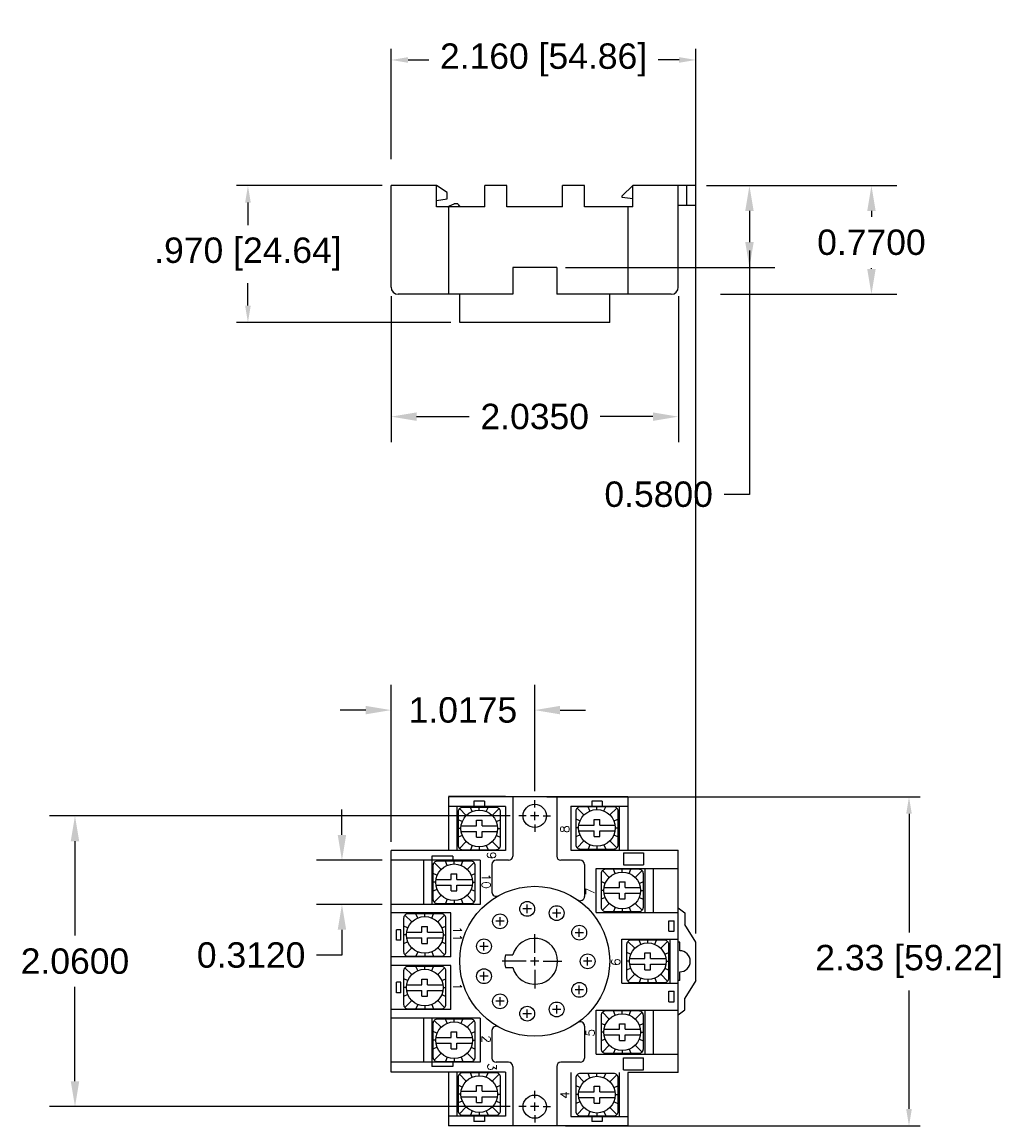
# Model space of a CAD drawing. Extents: x -1.91 to 5, y 1.64 to 9.47.
import ezdxf
from ezdxf.enums import TextEntityAlignment as Align

# ---------------------------------------------------------------- set-up
doc = ezdxf.new("R2010")
doc.units = 0
doc.header["$MEASUREMENT"] = 0
doc.linetypes.add('CENTER', pattern=[2, 1.25, -0.25, 0.25, -0.25])
doc.layers.get('DEFPOINTS').update_dxf_attribs({"linetype": 'CONTINUOUS'})
for name, color, linetype in [('CEN', 3, 'CENTER'), ('DIM', 1, 'CONTINUOUS'), ('OBJ', 5, 'CONTINUOUS'), ('TEXT', 6, 'CONTINUOUS')]:
    doc.layers.add(name, color=color, linetype=linetype)
doc.styles.add('ROMAND', font='romand')
doc.styles.get("Standard").update_dxf_attribs({"font": 'ARIAL.TTF', "height": 0.18})
doc.dimstyles.get("Standard").update_dxf_attribs({"dimtxt": 0.18, "dimasz": 0.18, "dimexe": 0.18, "dimexo": 0.0625, "dimgap": 0.09, "dimtad": 0, "dimtih": 1, "dimtoh": 1, "dimdec": 4, "dimzin": 0, "dimdsep": 46, "dimtxsty": 'Standard', "dimcen": 0.09, "dimadec": 0, "dimazin": 0, "dimtfac": 1, "dimtdec": 4, "dimtofl": 0, "dimtmove": 0, "dimatfit": 3, "dimfxl": 0, "dimtolj": 1, "dimtzin": 0, "dimarcsym": 0})

# ---------------------------------------------------------------- blocks, each defined once
blk = doc.blocks.new('*D14')
at = {"layer": 'DEFPOINTS', "color": 0}
for p in [(0.7043, 3.5262), (0.3558, 3.2142), (0.7043, 3.2142)]:
    blk.add_point(p, dxfattribs=at)
at = {"layer": 'DIM', "color": 0, "lineweight": -2}
for p, q in [((0.3558, 3.7062), (0.3558, 3.8862)), ((0.6418, 3.5262), (0.1758, 3.5262)), ((0.6418, 3.2142), (0.1758, 3.2142)), ((0.3558, 3.0342), (0.3558, 2.8542)), ((0.3558, 2.8542), (0.1758, 2.8542))]:
    blk.add_line(p, q, dxfattribs=at)
at = {"layer": 'DIM', "color": 0}
for points in [[(0.3258, 3.7062), (0.3858, 3.7062), (0.3558, 3.5262)], [(0.3258, 3.0342), (0.3858, 3.0342), (0.3558, 3.2142)]]:
    blk.add_solid(points, dxfattribs=at)
at = {"layer": 'DIM', "color": 0, "insert": (-0.2875, 2.8542), "char_height": 0.18, "attachment_point": 5}
blk.add_mtext('\\A1;0.3120', dxfattribs=at)
blk = doc.blocks.new('*D15')
at = {"layer": 'DEFPOINTS', "color": 0}
for p in [(3.1626, 8.3067), (2.9751, 7.5367), (4.1074, 7.5367)]:
    blk.add_point(p, dxfattribs=at)
at = {"layer": 'DIM', "color": 0, "lineweight": -2}
for p, q in [((3.2251, 8.3067), (4.2874, 8.3067)), ((4.1074, 8.1267), (4.1074, 8.0861)), ((4.1074, 7.7167), (4.1074, 7.7223)), ((3.0376, 7.5367), (4.2874, 7.5367))]:
    blk.add_line(p, q, dxfattribs=at)
at = {"layer": 'DIM', "color": 0}
for points in [[(4.0774, 8.1267), (4.1374, 8.1267), (4.1074, 8.3067)], [(4.0774, 7.7167), (4.1374, 7.7167), (4.1074, 7.5367)]]:
    blk.add_solid(points, dxfattribs=at)
at = {"layer": 'DIM', "color": 0, "insert": (4.1074, 7.9042), "char_height": 0.18, "attachment_point": 5}
blk.add_mtext('\\A1;0.7700', dxfattribs=at)
blk = doc.blocks.new('*D16')
at = {"layer": 'DEFPOINTS', "color": 0}
for p in [(0.7043, 7.5867), (2.7393, 7.5867), (2.7393, 6.6696)]:
    blk.add_point(p, dxfattribs=at)
at = {"layer": 'DIM', "color": 0, "lineweight": -2}
for p, q in [((0.7043, 7.5242), (0.7043, 6.4896)), ((2.7393, 7.5242), (2.7393, 6.4896)), ((0.8843, 6.6696), (1.2569, 6.6696)), ((2.5593, 6.6696), (2.1866, 6.6696))]:
    blk.add_line(p, q, dxfattribs=at)
at = {"layer": 'DIM', "color": 0}
for points in [[(0.8843, 6.6996), (0.8843, 6.6396), (0.7043, 6.6696)], [(2.5593, 6.6996), (2.5593, 6.6396), (2.7393, 6.6696)]]:
    blk.add_solid(points, dxfattribs=at)
at = {"layer": 'DIM', "color": 0, "insert": (1.7218, 6.6696), "char_height": 0.18, "attachment_point": 5}
blk.add_mtext('\\A1;2.0350', dxfattribs=at)
blk = doc.blocks.new('*D17')
at = {"layer": 'DEFPOINTS', "color": 0}
for p in [(2.8768, 8.3067), (3.2432, 8.3067), (1.8778, 7.7267)]:
    blk.add_point(p, dxfattribs=at)
at = {"layer": 'DIM', "color": 0, "lineweight": -2}
for p, q in [((2.9393, 8.3067), (3.4232, 8.3067)), ((3.2432, 8.1267), (3.2432, 7.9067)), ((1.9403, 7.7267), (3.4232, 7.7267)), ((3.2432, 7.7267), (3.2432, 6.1189)), ((3.2432, 6.1189), (3.0632, 6.1189))]:
    blk.add_line(p, q, dxfattribs=at)
at = {"layer": 'DIM', "color": 0}
for points in [[(3.2132, 8.1267), (3.2732, 8.1267), (3.2432, 8.3067)], [(3.2132, 7.9067), (3.2732, 7.9067), (3.2432, 7.7267)]]:
    blk.add_solid(points, dxfattribs=at)
at = {"layer": 'DIM', "color": 0, "insert": (2.5999, 6.1189), "char_height": 0.18, "attachment_point": 5}
blk.add_mtext('\\A1;0.5800', dxfattribs=at)
blk = doc.blocks.new('*D18')
at = {"layer": 'DEFPOINTS', "color": 0}
for p in [(1.7218, 4.5904), (1.7218, 3.9532), (0.7043, 3.5952)]:
    blk.add_point(p, dxfattribs=at)
at = {"layer": 'DIM', "color": 0, "lineweight": -2}
for p, q in [((0.7043, 3.6577), (0.7043, 4.7704)), ((1.7218, 4.0157), (1.7218, 4.7704)), ((0.5243, 4.5904), (0.3443, 4.5904)), ((1.9018, 4.5904), (2.0818, 4.5904))]:
    blk.add_line(p, q, dxfattribs=at)
at = {"layer": 'DIM', "color": 0}
for points in [[(0.5243, 4.6204), (0.5243, 4.5604), (0.7043, 4.5904)], [(1.9018, 4.6204), (1.9018, 4.5604), (1.7218, 4.5904)]]:
    blk.add_solid(points, dxfattribs=at)
at = {"layer": 'DIM', "color": 0, "insert": (1.213, 4.5904), "char_height": 0.18, "attachment_point": 5}
blk.add_mtext('\\A1;1.0175', dxfattribs=at)
blk = doc.blocks.new('*D19')
at = {"layer": 'DEFPOINTS', "color": 0}
for p in [(-1.5355, 3.8407), (1.6093, 3.8407), (1.6093, 1.7807)]:
    blk.add_point(p, dxfattribs=at)
at = {"layer": 'DIM', "color": 0, "lineweight": -2}
for p, q in [((1.5468, 3.8407), (-1.7155, 3.8407)), ((-1.5355, 3.6607), (-1.5355, 2.9926)), ((-1.5355, 1.9607), (-1.5355, 2.6288)), ((1.5468, 1.7807), (-1.7155, 1.7807))]:
    blk.add_line(p, q, dxfattribs=at)
at = {"layer": 'DIM', "color": 0}
for points in [[(-1.5655, 3.6607), (-1.5055, 3.6607), (-1.5355, 3.8407)], [(-1.5655, 1.9607), (-1.5055, 1.9607), (-1.5355, 1.7807)]]:
    blk.add_solid(points, dxfattribs=at)
at = {"layer": 'DIM', "color": 0, "insert": (-1.5355, 2.8107), "char_height": 0.18, "attachment_point": 5}
blk.add_mtext('\\A1;2.0600', dxfattribs=at)
blk = doc.blocks.new('*D24')
at = {"layer": 'DEFPOINTS', "color": 0, "linetype": 'Continuous'}
for p in [(1.7458, 3.9757), (1.8778, 1.6442), (4.3736, 1.6442)]:
    blk.add_point(p, dxfattribs=at)
at = {"layer": 'DIM', "color": 0, "linetype": 'Continuous', "lineweight": -2}
for p, q in [((1.8083, 3.9757), (4.4536, 3.9757)), ((4.3736, 3.8557), (4.3736, 3.0153)), ((4.3736, 1.7642), (4.3736, 2.6046)), ((1.9403, 1.6442), (4.4536, 1.6442))]:
    blk.add_line(p, q, dxfattribs=at)
at = {"layer": 'DIM', "color": 0, "linetype": 'Continuous'}
for points in [[(4.3536, 3.8557), (4.3936, 3.8557), (4.3736, 3.9757)], [(4.3536, 1.7642), (4.3936, 1.7642), (4.3736, 1.6442)]]:
    blk.add_solid(points, dxfattribs=at)
at = {"layer": 'DIM', "color": 0, "linetype": 'Continuous', "insert": (4.3736, 2.81), "char_height": 0.18, "attachment_point": 5}
blk.add_mtext('\\A1;2.33 [59.22]', dxfattribs=at)
blk = doc.blocks.new('*D25')
at = {"layer": 'DEFPOINTS', "color": 0, "linetype": 'Continuous'}
for p in [(2.8643, 9.1968), (0.7043, 8.4317), (2.8643, 2.9457)]:
    blk.add_point(p, dxfattribs=at)
at = {"layer": 'DIM', "color": 0, "linetype": 'Continuous', "lineweight": -2}
for p, q in [((0.7043, 8.4942), (0.7043, 9.2768)), ((2.8643, 3.0082), (2.8643, 9.2768)), ((0.8243, 9.1968), (0.972, 9.1968)), ((2.7443, 9.1968), (2.5965, 9.1968))]:
    blk.add_line(p, q, dxfattribs=at)
at = {"layer": 'DIM', "color": 0, "linetype": 'Continuous'}
for points in [[(0.8243, 9.2168), (0.8243, 9.1768), (0.7043, 9.1968)], [(2.7443, 9.2168), (2.7443, 9.1768), (2.8643, 9.1968)]]:
    blk.add_solid(points, dxfattribs=at)
at = {"layer": 'DIM', "color": 0, "linetype": 'Continuous', "insert": (1.7843, 9.1968), "char_height": 0.18, "attachment_point": 5}
blk.add_mtext('\\A1;2.160 [54.86]', dxfattribs=at)
blk = doc.blocks.new('*D26')
at = {"layer": 'DEFPOINTS', "color": 0, "linetype": 'Continuous'}
for p in [(0.7043, 8.3067), (-0.3101, 7.3367), (1.1905, 7.3367)]:
    blk.add_point(p, dxfattribs=at)
at = {"layer": 'DIM', "color": 0, "linetype": 'Continuous', "lineweight": -2}
for p, q in [((0.6418, 8.3067), (-0.3901, 8.3067)), ((-0.3101, 8.1867), (-0.3101, 8.027)), ((-0.3101, 7.4567), (-0.3101, 7.6163)), ((1.128, 7.3367), (-0.3901, 7.3367))]:
    blk.add_line(p, q, dxfattribs=at)
at = {"layer": 'DIM', "color": 0, "linetype": 'Continuous'}
for points in [[(-0.3301, 8.1867), (-0.2901, 8.1867), (-0.3101, 8.3067)], [(-0.3301, 7.4567), (-0.2901, 7.4567), (-0.3101, 7.3367)]]:
    blk.add_solid(points, dxfattribs=at)
at = {"layer": 'DIM', "color": 0, "linetype": 'Continuous', "insert": (-0.3101, 7.8217), "char_height": 0.18, "attachment_point": 5}
blk.add_mtext('\\A1;.970 [24.64]', dxfattribs=at)

msp = doc.modelspace()

# ---------------------------------------------------------------- linework, layer by layer
at = {"layer": 'CEN'}
for p, q in [((1.72175, 3.90074), (1.72175, 3.95324)), ((1.66175, 3.84074), (1.60925, 3.84074)), ((1.75175, 3.84074), (1.69175, 3.84074)), ((1.72175, 3.81074), (1.72175, 3.87074)), ((1.78175, 3.84074), (1.83425, 3.84074)), ((1.72175, 3.78074), (1.72175, 3.72824)), ((1.66838, 3.15193), (1.66838, 3.21193)), ((1.69838, 3.18193), (1.63838, 3.18193)), ((1.90753, 3.15185), (1.84753, 3.15185)), ((1.87753, 3.12185), (1.87753, 3.18185)), ((1.50618, 3.09415), (1.44618, 3.09415)), ((1.47618, 3.06415), (1.47618, 3.12415)), ((1.72175, 2.87074), (1.72175, 3.00324)), ((2.06722, 3.01348), (2.00722, 3.01348)), ((2.03722, 2.98348), (2.03722, 3.04348)), ((1.39194, 2.91639), (1.33194, 2.91639)), ((1.36194, 2.88639), (1.36194, 2.94639)), ((1.72175, 2.78074), (1.72175, 2.84074)), ((2.09675, 2.78074), (2.09675, 2.84074)), ((1.66175, 2.81074), (1.49128, 2.81074)), ((1.75175, 2.81074), (1.69175, 2.81074)), ((1.72175, 2.75074), (1.72175, 2.61824)), ((1.78175, 2.81074), (1.91425, 2.81074)), ((2.12675, 2.81074), (2.06675, 2.81074)), ((1.39194, 2.70509), (1.33194, 2.70509)), ((1.36194, 2.67509), (1.36194, 2.73509)), ((2.06722, 2.608), (2.00722, 2.608)), ((2.03722, 2.578), (2.03722, 2.638)), ((1.50618, 2.52734), (1.44618, 2.52734)), ((1.47618, 2.49734), (1.47618, 2.55734)), ((1.69838, 2.43956), (1.63838, 2.43956)), ((1.66838, 2.40956), (1.66838, 2.46956)), ((1.90753, 2.46963), (1.84753, 2.46963)), ((1.87753, 2.43963), (1.87753, 2.49963)), ((1.72175, 1.84074), (1.72175, 1.89324)), ((1.72175, 1.75074), (1.72175, 1.81074)), ((1.66175, 1.78074), (1.60925, 1.78074)), ((1.75175, 1.78074), (1.69175, 1.78074)), ((1.72175, 1.72074), (1.72175, 1.66824)), ((1.78175, 1.78074), (1.83425, 1.78074))]:
    msp.add_line(p, q, dxfattribs=at)
at = {"layer": 'DIM'}
for p, q in [((1.23683, 3.84317), (1.1879, 3.89209)), ((1.279, 3.87135), (1.26662, 3.90124)), ((1.32875, 3.88124), (1.32875, 3.90124)), ((1.3785, 3.87135), (1.39088, 3.90124)), ((1.42068, 3.84317), (1.4696, 3.89209)), ((2.07083, 3.84767), (2.0219, 3.89659)), ((2.113, 3.87585), (2.10062, 3.90574)), ((2.16275, 3.88574), (2.16275, 3.90574)), ((2.2125, 3.87585), (2.22488, 3.90574)), ((2.25468, 3.84767), (2.3036, 3.89659)), ((1.20865, 3.80099), (1.17875, 3.81337)), ((1.2003, 3.77124), (1.30875, 3.77124)), ((1.30875, 3.77124), (1.30875, 3.81124)), ((1.30875, 3.81124), (1.34875, 3.81124)), ((1.34875, 3.77124), (1.34875, 3.81124)), ((1.34875, 3.77124), (1.4572, 3.77124)), ((1.44886, 3.80099), (1.47875, 3.81337)), ((2.04265, 3.80549), (2.01275, 3.81787)), ((2.03275, 3.75574), (2.01275, 3.75574)), ((2.0343, 3.77574), (2.14275, 3.77574)), ((2.14275, 3.77574), (2.14275, 3.81574)), ((2.14275, 3.81574), (2.18275, 3.81574)), ((2.18275, 3.77574), (2.18275, 3.81574)), ((2.18275, 3.77574), (2.2912, 3.77574)), ((2.28286, 3.80549), (2.31275, 3.81787)), ((2.29275, 3.75574), (2.31275, 3.75574)), ((1.19875, 3.75124), (1.17875, 3.75124)), ((1.20865, 3.70149), (1.17875, 3.68911)), ((1.2003, 3.73124), (1.30875, 3.73124)), ((1.30875, 3.69124), (1.30875, 3.73124)), ((1.30875, 3.69124), (1.34875, 3.69124)), ((1.34875, 3.73124), (1.4572, 3.73124)), ((1.34875, 3.69124), (1.34875, 3.73124)), ((1.44886, 3.70149), (1.47875, 3.68911)), ((1.45875, 3.75124), (1.47875, 3.75124)), ((2.04265, 3.70599), (2.01275, 3.69361)), ((2.0343, 3.73574), (2.14275, 3.73574)), ((2.14275, 3.69574), (2.14275, 3.73574)), ((2.14275, 3.69574), (2.18275, 3.69574)), ((2.18275, 3.73574), (2.2912, 3.73574)), ((2.18275, 3.69574), (2.18275, 3.73574)), ((2.28286, 3.70599), (2.31275, 3.69361)), ((1.23683, 3.65932), (1.1879, 3.6104)), ((1.279, 3.63114), (1.26662, 3.60124)), ((1.32875, 3.62124), (1.32875, 3.60124)), ((1.3785, 3.63114), (1.39088, 3.60124)), ((1.42068, 3.65932), (1.4696, 3.6104)), ((2.07083, 3.66382), (2.0219, 3.6149)), ((2.113, 3.63564), (2.10062, 3.60574)), ((2.16275, 3.62574), (2.16275, 3.60574)), ((2.2125, 3.63564), (2.22488, 3.60574)), ((2.25468, 3.66382), (2.3036, 3.6149)), ((1.101, 3.49035), (1.08862, 3.52024)), ((1.15075, 3.50024), (1.15075, 3.52024)), ((1.2005, 3.49035), (1.21288, 3.52024)), ((1.05883, 3.46217), (1.0099, 3.51109)), ((1.24268, 3.46217), (1.2916, 3.51109)), ((2.24983, 3.40467), (2.2009, 3.45359)), ((2.292, 3.43285), (2.27962, 3.46274)), ((2.34175, 3.44274), (2.34175, 3.46274)), ((2.3915, 3.43285), (2.40388, 3.46274)), ((2.43368, 3.40467), (2.4826, 3.45359)), ((1.03065, 3.41999), (1.00075, 3.43237)), ((1.02075, 3.37024), (1.00075, 3.37024)), ((1.0223, 3.39024), (1.13075, 3.39024)), ((1.13075, 3.39024), (1.13075, 3.43024)), ((1.13075, 3.43024), (1.17075, 3.43024)), ((1.17075, 3.39024), (1.17075, 3.43024)), ((1.17075, 3.39024), (1.2792, 3.39024)), ((1.27086, 3.41999), (1.30075, 3.43237)), ((1.28075, 3.37024), (1.30075, 3.37024)), ((2.22165, 3.36249), (2.19175, 3.37487)), ((2.32175, 3.33274), (2.32175, 3.37274)), ((2.32175, 3.37274), (2.36175, 3.37274)), ((2.36175, 3.33274), (2.36175, 3.37274)), ((2.46186, 3.36249), (2.49175, 3.37487)), ((1.03065, 3.32049), (1.00075, 3.30811)), ((1.0223, 3.35024), (1.13075, 3.35024)), ((1.13075, 3.31024), (1.13075, 3.35024)), ((1.13075, 3.31024), (1.17075, 3.31024)), ((1.17075, 3.35024), (1.2792, 3.35024)), ((1.17075, 3.31024), (1.17075, 3.35024)), ((1.27086, 3.32049), (1.30075, 3.30811)), ((2.21175, 3.31274), (2.19175, 3.31274)), ((2.2133, 3.33274), (2.32175, 3.33274)), ((2.2133, 3.29274), (2.32175, 3.29274)), ((2.32175, 3.25274), (2.32175, 3.29274)), ((2.36175, 3.33274), (2.4702, 3.33274)), ((2.36175, 3.29274), (2.4702, 3.29274)), ((2.36175, 3.25274), (2.36175, 3.29274)), ((2.47175, 3.31274), (2.49175, 3.31274)), ((1.05883, 3.27832), (1.0099, 3.2294)), ((1.101, 3.25014), (1.08862, 3.22024)), ((1.15075, 3.24024), (1.15075, 3.22024)), ((1.2005, 3.25014), (1.21288, 3.22024)), ((1.24268, 3.27832), (1.2916, 3.2294)), ((2.22165, 3.26299), (2.19175, 3.25061)), ((2.24983, 3.22082), (2.2009, 3.1719)), ((2.32175, 3.25274), (2.36175, 3.25274)), ((2.43368, 3.22082), (2.4826, 3.1719)), ((2.46186, 3.26299), (2.49175, 3.25061)), ((0.85083, 3.08917), (0.8019, 3.13809)), ((0.893, 3.11735), (0.88062, 3.14724)), ((0.94275, 3.12724), (0.94275, 3.14724)), ((0.9925, 3.11735), (1.00488, 3.14724)), ((1.03468, 3.08917), (1.0836, 3.13809)), ((2.292, 3.19264), (2.27962, 3.16274)), ((2.34175, 3.18274), (2.34175, 3.16274)), ((2.3915, 3.19264), (2.40388, 3.16274)), ((0.82265, 3.04699), (0.79275, 3.05937)), ((0.92275, 3.01724), (0.92275, 3.05724)), ((0.92275, 3.05724), (0.96275, 3.05724)), ((0.96275, 3.01724), (0.96275, 3.05724)), ((1.06286, 3.04699), (1.09275, 3.05937)), ((0.81275, 2.99724), (0.79275, 2.99724)), ((0.8143, 3.01724), (0.92275, 3.01724)), ((0.8143, 2.97724), (0.92275, 2.97724)), ((0.92275, 2.93724), (0.92275, 2.97724)), ((0.96275, 3.01724), (1.0712, 3.01724)), ((0.96275, 2.97724), (1.0712, 2.97724)), ((0.96275, 2.93724), (0.96275, 2.97724)), ((1.07275, 2.99724), (1.09275, 2.99724)), ((0.82265, 2.94749), (0.79275, 2.93511)), ((0.85083, 2.90532), (0.8019, 2.8564)), ((0.92275, 2.93724), (0.96275, 2.93724)), ((1.03468, 2.90532), (1.0836, 2.8564)), ((1.06286, 2.94749), (1.09275, 2.93511)), ((2.43083, 2.90267), (2.3819, 2.95159)), ((2.473, 2.93085), (2.46062, 2.96074)), ((2.52275, 2.94074), (2.52275, 2.96074)), ((2.5725, 2.93085), (2.58488, 2.96074)), ((2.61468, 2.90267), (2.6636, 2.95159)), ((0.893, 2.87714), (0.88062, 2.84724)), ((0.94275, 2.86724), (0.94275, 2.84724)), ((0.9925, 2.87714), (1.00488, 2.84724)), ((2.40265, 2.86049), (2.37275, 2.87287)), ((2.3943, 2.83074), (2.50275, 2.83074)), ((2.50275, 2.83074), (2.50275, 2.87074)), ((2.50275, 2.87074), (2.54275, 2.87074)), ((2.54275, 2.83074), (2.54275, 2.87074)), ((2.54275, 2.83074), (2.6512, 2.83074)), ((2.64286, 2.86049), (2.67275, 2.87287)), ((0.85083, 2.71617), (0.8019, 2.76509)), ((0.893, 2.74435), (0.88062, 2.77424)), ((0.94275, 2.75424), (0.94275, 2.77424)), ((0.9925, 2.74435), (1.00488, 2.77424)), ((1.03468, 2.71617), (1.0836, 2.76509)), ((2.39275, 2.81074), (2.37275, 2.81074)), ((2.40265, 2.76099), (2.37275, 2.74861)), ((2.3943, 2.79074), (2.50275, 2.79074)), ((2.50275, 2.75074), (2.50275, 2.79074)), ((2.50275, 2.75074), (2.54275, 2.75074)), ((2.54275, 2.79074), (2.6512, 2.79074)), ((2.54275, 2.75074), (2.54275, 2.79074)), ((2.64286, 2.76099), (2.67275, 2.74861)), ((2.65275, 2.81074), (2.67275, 2.81074)), ((0.82265, 2.67399), (0.79275, 2.68637)), ((0.92275, 2.64424), (0.92275, 2.68424)), ((0.92275, 2.68424), (0.96275, 2.68424)), ((0.96275, 2.64424), (0.96275, 2.68424)), ((1.06286, 2.67399), (1.09275, 2.68637)), ((2.43083, 2.71882), (2.3819, 2.6699)), ((2.473, 2.69064), (2.46062, 2.66074)), ((2.52275, 2.68074), (2.52275, 2.66074)), ((2.5725, 2.69064), (2.58488, 2.66074)), ((2.61468, 2.71882), (2.6636, 2.6699)), ((0.81275, 2.62424), (0.79275, 2.62424)), ((0.8143, 2.64424), (0.92275, 2.64424)), ((0.8143, 2.60424), (0.92275, 2.60424)), ((0.92275, 2.56424), (0.92275, 2.60424)), ((0.96275, 2.64424), (1.0712, 2.64424)), ((0.96275, 2.60424), (1.0712, 2.60424)), ((0.96275, 2.56424), (0.96275, 2.60424)), ((1.07275, 2.62424), (1.09275, 2.62424)), ((0.82265, 2.57449), (0.79275, 2.56211)), ((0.85083, 2.53232), (0.8019, 2.4834)), ((0.893, 2.50414), (0.88062, 2.47424)), ((0.92275, 2.56424), (0.96275, 2.56424)), ((0.9925, 2.50414), (1.00488, 2.47424)), ((1.03468, 2.53232), (1.0836, 2.4834)), ((1.06286, 2.57449), (1.09275, 2.56211)), ((0.94275, 2.49424), (0.94275, 2.47424)), ((2.24983, 2.40067), (2.2009, 2.44959)), ((2.292, 2.42885), (2.27962, 2.45874)), ((2.34175, 2.43874), (2.34175, 2.45874)), ((2.3915, 2.42885), (2.40388, 2.45874)), ((2.43368, 2.40067), (2.4826, 2.44959)), ((1.05883, 2.34317), (1.0099, 2.39209)), ((1.101, 2.37135), (1.08862, 2.40124)), ((1.15075, 2.38124), (1.15075, 2.40124)), ((1.2005, 2.37135), (1.21288, 2.40124)), ((1.24268, 2.34317), (1.2916, 2.39209)), ((2.22165, 2.35849), (2.19175, 2.37087)), ((2.32175, 2.32874), (2.32175, 2.36874)), ((2.32175, 2.36874), (2.36175, 2.36874)), ((2.36175, 2.32874), (2.36175, 2.36874)), ((2.46186, 2.35849), (2.49175, 2.37087)), ((1.03065, 2.30099), (1.00075, 2.31337)), ((1.0223, 2.27124), (1.13075, 2.27124)), ((1.13075, 2.27124), (1.13075, 2.31124)), ((1.13075, 2.31124), (1.17075, 2.31124)), ((1.17075, 2.27124), (1.17075, 2.31124)), ((1.17075, 2.27124), (1.2792, 2.27124)), ((1.27086, 2.30099), (1.30075, 2.31337)), ((2.21175, 2.30874), (2.19175, 2.30874)), ((2.2133, 2.32874), (2.32175, 2.32874)), ((2.2133, 2.28874), (2.32175, 2.28874)), ((2.32175, 2.24874), (2.32175, 2.28874)), ((2.36175, 2.32874), (2.4702, 2.32874)), ((2.36175, 2.28874), (2.4702, 2.28874)), ((2.36175, 2.24874), (2.36175, 2.28874)), ((2.47175, 2.30874), (2.49175, 2.30874)), ((1.02075, 2.25124), (1.00075, 2.25124)), ((1.03065, 2.20149), (1.00075, 2.18911)), ((1.0223, 2.23124), (1.13075, 2.23124)), ((1.13075, 2.19124), (1.13075, 2.23124)), ((1.13075, 2.19124), (1.17075, 2.19124)), ((1.17075, 2.23124), (1.2792, 2.23124)), ((1.17075, 2.19124), (1.17075, 2.23124)), ((1.27086, 2.20149), (1.30075, 2.18911)), ((1.28075, 2.25124), (1.30075, 2.25124)), ((2.22165, 2.25899), (2.19175, 2.24661)), ((2.24983, 2.21682), (2.2009, 2.1679)), ((2.32175, 2.24874), (2.36175, 2.24874)), ((2.43368, 2.21682), (2.4826, 2.1679)), ((2.46186, 2.25899), (2.49175, 2.24661)), ((1.05883, 2.15932), (1.0099, 2.1104)), ((1.101, 2.13114), (1.08862, 2.10124)), ((1.15075, 2.12124), (1.15075, 2.10124)), ((1.2005, 2.13114), (1.21288, 2.10124)), ((1.24268, 2.15932), (1.2916, 2.1104)), ((2.292, 2.18864), (2.27962, 2.15874)), ((2.34175, 2.17874), (2.34175, 2.15874)), ((2.3915, 2.18864), (2.40388, 2.15874)), ((1.23683, 1.96217), (1.1879, 2.01109)), ((1.279, 1.99035), (1.26662, 2.02024)), ((1.32875, 2.00024), (1.32875, 2.02024)), ((1.3785, 1.99035), (1.39088, 2.02024)), ((1.42068, 1.96217), (1.4696, 2.01109)), ((2.07083, 1.95767), (2.0219, 2.00659)), ((2.113, 1.98585), (2.10062, 2.01574)), ((2.16275, 1.99574), (2.16275, 2.01574)), ((2.2125, 1.98585), (2.22488, 2.01574)), ((2.25468, 1.95767), (2.3036, 2.00659)), ((1.20865, 1.91999), (1.17875, 1.93237)), ((1.2003, 1.89024), (1.30875, 1.89024)), ((1.30875, 1.89024), (1.30875, 1.93024)), ((1.30875, 1.93024), (1.34875, 1.93024)), ((1.34875, 1.89024), (1.34875, 1.93024)), ((1.34875, 1.89024), (1.4572, 1.89024)), ((1.44886, 1.91999), (1.47875, 1.93237)), ((2.04265, 1.91549), (2.01275, 1.92787)), ((2.0343, 1.88574), (2.14275, 1.88574)), ((2.14275, 1.88574), (2.14275, 1.92574)), ((2.14275, 1.92574), (2.18275, 1.92574)), ((2.18275, 1.88574), (2.18275, 1.92574)), ((2.18275, 1.88574), (2.2912, 1.88574)), ((2.28286, 1.91549), (2.31275, 1.92787)), ((1.19875, 1.87024), (1.17875, 1.87024)), ((1.20865, 1.82049), (1.17875, 1.80811)), ((1.2003, 1.85024), (1.30875, 1.85024)), ((1.30875, 1.81024), (1.30875, 1.85024)), ((1.30875, 1.81024), (1.34875, 1.81024)), ((1.34875, 1.85024), (1.4572, 1.85024)), ((1.34875, 1.81024), (1.34875, 1.85024)), ((1.44886, 1.82049), (1.47875, 1.80811)), ((1.45875, 1.87024), (1.47875, 1.87024)), ((2.03275, 1.86574), (2.01275, 1.86574)), ((2.04265, 1.81599), (2.01275, 1.80361)), ((2.0343, 1.84574), (2.14275, 1.84574)), ((2.14275, 1.80574), (2.14275, 1.84574)), ((2.14275, 1.80574), (2.18275, 1.80574)), ((2.18275, 1.84574), (2.2912, 1.84574)), ((2.18275, 1.80574), (2.18275, 1.84574)), ((2.28286, 1.81599), (2.31275, 1.80361)), ((2.29275, 1.86574), (2.31275, 1.86574)), ((1.23683, 1.77832), (1.1879, 1.7294)), ((1.279, 1.75014), (1.26662, 1.72024)), ((1.32875, 1.74024), (1.32875, 1.72024)), ((1.3785, 1.75014), (1.39088, 1.72024)), ((1.42068, 1.77832), (1.4696, 1.7294)), ((2.07083, 1.77382), (2.0219, 1.7249)), ((2.113, 1.74564), (2.10062, 1.71574)), ((2.16275, 1.73574), (2.16275, 1.71574)), ((2.2125, 1.74564), (2.22488, 1.71574)), ((2.25468, 1.77382), (2.3036, 1.7249))]:
    msp.add_line(p, q, dxfattribs=at)
msp.add_lwpolyline([(3.2432, 7.84667), (3.2432, 7.24466)], dxfattribs=at)
for points in [[(1.21, 3.60124), (1.4475, 3.60124, 0.4142136), (1.47875, 3.63249), (1.47875, 3.86999, 0.4142136), (1.4475, 3.90124), (1.21, 3.90124, 0.4142136), (1.17875, 3.86999), (1.17875, 3.63249, 0.4142136)], [(2.044, 3.60574), (2.2815, 3.60574, 0.4142136), (2.31275, 3.63699), (2.31275, 3.87449, 0.4142136), (2.2815, 3.90574), (2.044, 3.90574, 0.4142136), (2.01275, 3.87449), (2.01275, 3.63699, 0.4142136)], [(1.032, 3.22024), (1.2695, 3.22024, 0.4142136), (1.30075, 3.25149), (1.30075, 3.48899, 0.4142136), (1.2695, 3.52024), (1.032, 3.52024, 0.4142136), (1.00075, 3.48899), (1.00075, 3.25149, 0.4142136)], [(2.223, 3.16274), (2.4605, 3.16274, 0.4142136), (2.49175, 3.19399), (2.49175, 3.43149, 0.4142136), (2.4605, 3.46274), (2.223, 3.46274, 0.4142136), (2.19175, 3.43149), (2.19175, 3.19399, 0.4142136)], [(0.824, 2.84724), (1.0615, 2.84724, 0.4142136), (1.09275, 2.87849), (1.09275, 3.11599, 0.4142136), (1.0615, 3.14724), (0.824, 3.14724, 0.4142136), (0.79275, 3.11599), (0.79275, 2.87849, 0.4142136)], [(2.404, 2.66074), (2.6415, 2.66074, 0.4142136), (2.67275, 2.69199), (2.67275, 2.92949, 0.4142136), (2.6415, 2.96074), (2.404, 2.96074, 0.4142136), (2.37275, 2.92949), (2.37275, 2.69199, 0.4142136)], [(0.824, 2.47424), (1.0615, 2.47424, 0.4142136), (1.09275, 2.50549), (1.09275, 2.74299, 0.4142136), (1.0615, 2.77424), (0.824, 2.77424, 0.4142136), (0.79275, 2.74299), (0.79275, 2.50549, 0.4142136)], [(2.223, 2.15874), (2.4605, 2.15874, 0.4142136), (2.49175, 2.18999), (2.49175, 2.42749, 0.4142136), (2.4605, 2.45874), (2.223, 2.45874, 0.4142136), (2.19175, 2.42749), (2.19175, 2.18999, 0.4142136)], [(1.032, 2.10124), (1.2695, 2.10124, 0.4142136), (1.30075, 2.13249), (1.30075, 2.36999, 0.4142136), (1.2695, 2.40124), (1.032, 2.40124, 0.4142136), (1.00075, 2.36999), (1.00075, 2.13249, 0.4142136)], [(1.21, 1.72024), (1.4475, 1.72024, 0.4142136), (1.47875, 1.75149), (1.47875, 1.98899, 0.4142136), (1.4475, 2.02024), (1.21, 2.02024, 0.4142136), (1.17875, 1.98899), (1.17875, 1.75149, 0.4142136)], [(2.044, 1.71574), (2.2815, 1.71574, 0.4142136), (2.31275, 1.74699), (2.31275, 1.98449, 0.4142136), (2.2815, 2.01574), (2.044, 2.01574, 0.4142136), (2.01275, 1.98449), (2.01275, 1.74699, 0.4142136)]]:
    msp.add_lwpolyline(points, format="xyb", close=True, dxfattribs=at)
for centre in [(1.32875, 3.75124), (2.16275, 3.75574), (1.15075, 3.37024), (2.34175, 3.31274), (0.94275, 2.99724), (2.52275, 2.81074), (0.94275, 2.62424), (2.34175, 2.30874), (1.15075, 2.25124), (1.32875, 1.87024), (2.16275, 1.86574)]:
    msp.add_circle(centre, 0.13, dxfattribs=at)
at = {"layer": 'OBJ'}
for p, q in [((0.70425, 7.58667), (0.70425, 8.30667)), ((1.02675, 8.30667), (0.70425, 8.30667)), ((1.10175, 8.25667), (1.02675, 8.30667)), ((1.02675, 8.15667), (1.02675, 8.30667)), ((1.52425, 8.30667), (1.36925, 8.30667)), ((1.36925, 8.15667), (1.36925, 8.30667)), ((1.52425, 8.15667), (1.52425, 8.30667)), ((2.07425, 8.30667), (1.91925, 8.30667)), ((1.91925, 8.15667), (1.91925, 8.30667)), ((2.07425, 8.15667), (2.07425, 8.30667)), ((2.34175, 8.23367), (2.41675, 8.30667)), ((2.41675, 8.15667), (2.41675, 8.30667)), ((2.86425, 8.30667), (2.41675, 8.30667)), ((2.73925, 7.58667), (2.73925, 8.30667)), ((2.79675, 8.30667), (2.79675, 8.16667)), ((2.86425, 8.16667), (2.86425, 8.30667)), ((1.10175, 8.21167), (1.10175, 8.25667)), ((2.34175, 8.22167), (2.34175, 8.23367)), ((2.41675, 8.21167), (2.34175, 8.22167)), ((1.02675, 8.20167), (1.10175, 8.21167)), ((1.36925, 8.15667), (1.02675, 8.15667)), ((1.10175, 8.15667), (1.14989, 8.17689)), ((1.11075, 8.15667), (1.11075, 7.53667)), ((1.17161, 8.17767), (1.15377, 8.17767)), ((1.17974, 8.17349), (1.19175, 8.15667)), ((1.91925, 8.15667), (1.52425, 8.15667)), ((2.41675, 8.15667), (2.07425, 8.15667)), ((2.38075, 8.15667), (2.38075, 7.53667)), ((2.86425, 8.16667), (2.73925, 8.16667)), ((1.56575, 7.72667), (1.56575, 7.53667)), ((1.87775, 7.72667), (1.56575, 7.72667)), ((1.87775, 7.72667), (1.87775, 7.53667)), ((1.56575, 7.53667), (0.75425, 7.53667)), ((1.1905, 7.33667), (1.1905, 7.53667)), ((2.68925, 7.53667), (1.87775, 7.53667)), ((2.253, 7.33667), (2.253, 7.53667)), ((2.253, 7.33667), (1.1905, 7.33667)), ((1.51575, 3.97724), (1.11075, 3.97724)), ((1.11075, 3.97574), (1.11075, 3.59524)), ((2.38075, 3.97574), (1.11075, 3.97574)), ((1.36625, 3.94474), (1.29125, 3.94474)), ((1.29125, 3.94474), (1.29125, 3.90674)), ((1.36625, 3.94474), (1.36625, 3.90674)), ((1.56575, 3.97574), (1.56575, 3.55634)), ((1.87775, 3.97574), (1.87775, 3.55634)), ((1.97775, 3.91074), (1.97775, 3.59874)), ((1.97775, 3.91074), (2.38075, 3.91074)), ((2.20025, 3.94474), (2.12525, 3.94474)), ((2.12525, 3.94474), (2.12525, 3.91074)), ((2.20025, 3.94474), (2.20025, 3.91074)), ((2.32075, 3.91074), (2.32075, 3.59874)), ((2.32075, 3.91074), (2.32075, 3.59874)), ((2.38075, 3.97574), (2.38075, 3.59874)), ((1.51575, 3.90724), (1.11075, 3.90724)), ((1.17075, 3.90724), (1.17075, 3.59524)), ((1.51575, 3.90724), (1.51575, 3.59524)), ((1.11075, 3.59874), (1.11075, 3.59524)), ((1.97775, 3.59874), (2.73925, 3.59874)), ((2.73925, 2.02274), (2.73925, 3.59874)), ((1.51575, 3.59524), (0.70425, 3.59524)), ((0.70425, 2.02624), (0.70425, 3.59524)), ((1.33575, 3.52624), (0.70425, 3.52624)), ((0.93275, 3.52624), (0.93275, 3.21424)), ((1.14175, 3.55624), (0.99275, 3.55624)), ((0.99275, 3.55624), (0.99275, 3.52624)), ((0.99275, 3.52624), (0.99275, 3.21424)), ((1.14175, 3.55624), (1.14175, 3.52624)), ((1.33575, 3.52624), (1.33575, 3.21424)), ((1.53575, 3.52634), (1.44875, 3.52634)), ((2.04475, 3.52634), (1.90775, 3.52634)), ((2.35175, 3.57874), (2.49175, 3.57874)), ((2.35175, 3.57874), (2.35175, 3.49374)), ((2.49175, 3.57874), (2.49175, 3.49374)), ((1.41875, 3.49634), (1.41875, 3.30112)), ((2.07475, 3.49634), (2.07475, 3.26973)), ((2.15775, 3.46874), (2.73925, 3.46874)), ((2.15775, 3.15674), (2.15775, 3.46874)), ((2.35175, 3.49374), (2.49175, 3.49374)), ((2.50075, 3.46874), (2.50075, 3.15674)), ((2.56075, 3.46874), (2.56075, 3.15674)), ((1.33575, 3.21424), (0.70425, 3.21424)), ((1.12775, 3.15324), (0.70425, 3.15324)), ((1.12775, 2.84124), (1.12775, 3.15324)), ((2.15775, 3.15674), (2.73925, 3.15674)), ((2.73925, 3.1901), (2.78425, 3.15474)), ((2.78425, 3.15474), (2.78425, 3.07174)), ((2.67125, 3.02324), (2.67125, 3.09824)), ((2.67125, 3.09824), (2.70925, 3.09824)), ((2.70925, 3.02324), (2.70925, 3.09824)), ((2.86425, 2.94574), (2.78425, 3.07174)), ((0.77225, 3.03474), (0.74225, 3.03474)), ((0.74225, 2.95974), (0.74225, 3.03474)), ((0.77225, 2.95974), (0.77225, 3.03474)), ((2.67125, 3.02324), (2.70925, 3.02324)), ((0.77225, 2.95974), (0.74225, 2.95974)), ((2.33875, 2.96674), (2.73925, 2.96674)), ((2.33875, 2.65474), (2.33875, 2.96674)), ((2.68075, 2.65474), (2.68075, 2.96674)), ((2.74925, 2.94574), (2.73925, 2.94574)), ((2.74925, 2.88574), (2.74925, 2.94574)), ((2.86425, 2.67574), (2.86425, 2.94574)), ((1.12775, 2.84124), (0.70425, 2.84124)), ((1.51458, 2.85574), (1.56561, 2.85574)), ((1.12775, 2.78024), (0.70425, 2.78024)), ((1.12775, 2.46824), (1.12775, 2.78024)), ((1.51458, 2.76574), (1.56561, 2.76574)), ((0.77225, 2.66174), (0.74225, 2.66174)), ((0.74225, 2.58674), (0.74225, 2.66174)), ((0.77225, 2.58674), (0.77225, 2.66174)), ((2.74925, 2.67574), (2.73925, 2.67574)), ((2.74925, 2.67574), (2.74925, 2.73574)), ((2.86425, 2.67574), (2.78425, 2.54974)), ((0.77225, 2.58674), (0.74225, 2.58674)), ((2.33875, 2.65474), (2.73925, 2.65474)), ((2.67125, 2.52324), (2.67125, 2.59824)), ((2.67125, 2.59824), (2.70925, 2.59824)), ((2.70925, 2.52324), (2.70925, 2.59824)), ((2.67125, 2.52324), (2.70925, 2.52324)), ((2.78425, 2.46674), (2.78425, 2.54974)), ((1.12775, 2.46824), (0.70425, 2.46824)), ((2.15775, 2.15274), (2.15775, 2.46474)), ((2.15775, 2.46474), (2.73925, 2.46474)), ((2.50075, 2.46474), (2.50075, 2.15274)), ((2.56075, 2.46474), (2.56075, 2.15274)), ((2.73925, 2.43139), (2.78425, 2.46674)), ((1.33575, 2.40724), (0.70425, 2.40724)), ((0.93275, 2.40724), (0.93275, 2.09524)), ((0.99275, 2.40724), (0.99275, 2.09524)), ((1.33575, 2.40724), (1.33575, 2.09524)), ((2.07475, 2.35175), (2.07475, 2.12514)), ((1.41875, 2.32036), (1.41875, 2.12514)), ((2.15775, 2.15274), (2.73925, 2.15274)), ((2.35175, 2.12774), (2.49175, 2.12774)), ((2.35175, 2.04274), (2.35175, 2.12774)), ((2.49175, 2.04274), (2.49175, 2.12774)), ((1.33575, 2.09524), (0.70425, 2.09524)), ((0.99275, 2.09524), (0.99275, 2.06524)), ((1.14175, 2.06524), (0.99275, 2.06524)), ((1.14175, 2.09524), (1.14175, 2.06524)), ((1.53575, 2.09514), (1.44875, 2.09514)), ((1.56575, 2.06514), (1.56575, 1.64424)), ((1.87775, 2.06514), (1.87775, 1.64424)), ((2.04475, 2.09514), (1.90775, 2.09514)), ((2.35175, 2.04274), (2.49175, 2.04274)), ((1.51575, 2.02624), (0.70425, 2.02624)), ((1.11075, 2.02624), (1.11075, 2.02274)), ((1.11075, 2.02624), (1.11075, 1.64424)), ((1.17075, 2.02624), (1.17075, 1.71424)), ((1.51575, 2.02624), (1.51575, 1.71424)), ((1.97775, 2.02274), (1.97775, 1.71074)), ((2.32075, 2.02274), (2.32075, 1.71074)), ((2.32075, 2.02274), (2.32075, 1.71074)), ((2.73925, 2.02274), (2.38075, 2.02274)), ((2.38075, 2.02274), (2.38075, 1.64424)), ((1.51575, 1.71424), (1.11075, 1.71424)), ((2.38075, 1.64424), (1.11075, 1.64424)), ((1.29125, 1.71424), (1.29125, 1.67524)), ((1.36625, 1.67524), (1.29125, 1.67524)), ((1.36625, 1.71424), (1.36625, 1.67524)), ((1.97775, 1.71074), (2.38075, 1.71074)), ((2.12525, 1.71074), (2.12525, 1.67524)), ((2.20025, 1.67524), (2.12525, 1.67524)), ((2.20025, 1.71074), (2.20025, 1.67524))]:
    msp.add_line(p, q, dxfattribs=at)
for centre, radius in [((1.72175, 3.84074), 0.0825), ((1.72175, 2.81074), 0.53125), ((1.66838, 3.18193), 0.0525), ((1.47618, 3.09415), 0.0525), ((1.87753, 3.15185), 0.0525), ((2.03722, 3.01348), 0.0525), ((1.36194, 2.91639), 0.0525), ((2.09675, 2.81074), 0.0525), ((1.36194, 2.70509), 0.0525), ((2.03722, 2.608), 0.0525), ((1.47618, 2.52734), 0.0525), ((1.87753, 2.46963), 0.0525), ((1.66838, 2.43956), 0.0525), ((1.72175, 1.78074), 0.0825)]:
    msp.add_circle(centre, radius, dxfattribs=at)
for centre, radius, start, end in [((1.15377, 8.16767), 0.01, 90, 112.782406), ((1.17161, 8.16767), 0.01, 35.537678, 90), ((0.75425, 7.58667), 0.05, 180, 270), ((2.68925, 7.58667), 0.05, 270, 0), ((1.44875, 3.49634), 0.03, 90, 180), ((1.53575, 3.55634), 0.03, 270, 0), ((1.90775, 3.55634), 0.03, 180, 270), ((2.04475, 3.49634), 0.03, 0, 90), ((1.44875, 3.30112), 0.03, 180, 299.105172), ((2.04475, 3.26973), 0.03, 234.865267, 0), ((1.72175, 2.81074), 0.1625, 196.07665, 163.92335), ((1.72175, 2.81074), 0.212, 167.74493, 192.25507), ((2.74925, 2.81074), 0.075, 270, 90), ((1.44875, 2.32036), 0.03, 60.894828, 180), ((2.04475, 2.35175), 0.03, 0, 125.134733), ((1.44875, 2.12514), 0.03, 180, 270), ((2.04475, 2.12514), 0.03, 270, 0), ((1.53575, 2.06514), 0.03, 360, 90), ((1.90775, 2.06514), 0.03, 90, 180)]:
    msp.add_arc(centre, radius, start, end, dxfattribs=at)

# ---------------------------------------------------------------- texts
at = {"layer": 'TEXT', "style": 'ROMAND'}
for s, rotation, p in [('8', 90, (1.93501, 3.74651)), ('9', 270, (1.41541, 3.56031)), ('10', 270, (1.37814, 3.37775)), ('7', 90, (2.11501, 3.30451)), ('11', 270, (1.17411, 3.00475)), ('6', 90, (2.29601, 2.80451)), ('1', 270, (1.17411, 2.63175)), ('2', 270, (1.37814, 2.25875)), ('5', 90, (2.11501, 2.30451)), ('3', 270, (1.41914, 2.06215)), ('4', 90, (1.93501, 1.86251))]:
    msp.add_text(s, height=0.0625, rotation=rotation, dxfattribs=at).set_placement(p, align=Align.MIDDLE)

# ---------------------------------------------------------------- dimensions: what is measured, and where the dimension line sits
at = {"layer": 'DIM', "linetype": 'Continuous'}
dim = msp.add_linear_dim(base=(2.86425, 9.19678), p1=(0.70425, 8.43173), p2=(2.86425, 2.94574), dimstyle='Standard', override={"dimtxt": 0.1, "dimasz": 0.12, "dimexe": 0.08, "dimdec": 3, "dimzin": 4, "dimcen": -0.03, "dimtdec": 3, "dimtmove": 2, "dimtzin": 4}, dxfattribs=at)
dim.commit()
dim.dimension.update_dxf_attribs({"geometry": '*D25', "text_midpoint": (1.78425, 9.19678)})
for base, p1, p2, override, picture, middle in [((-0.31013, 7.33667), (0.70425, 8.30667), (1.1905, 7.33667), {"dimtxt": 0.1, "dimasz": 0.12, "dimexe": 0.08, "dimdec": 3, "dimzin": 4, "dimcen": -0.03, "dimtdec": 3, "dimtmove": 2, "dimtzin": 4}, '*D26', (-0.31013, 7.82167)), ((4.37359, 1.64424), (1.74575, 3.97574), (1.87775, 1.64424), {"dimtxt": 0.1, "dimasz": 0.12, "dimexe": 0.08, "dimdec": 2, "dimzin": 4, "dimcen": -0.03, "dimtdec": 3, "dimtmove": 2, "dimtzin": 4}, '*D24', (4.37359, 2.80999))]:
    dim = msp.add_linear_dim(base=base, p1=p1, p2=p2, angle=90, dimstyle='Standard', override=override, dxfattribs=at)
    dim.commit()
    dim.dimension.update_dxf_attribs({"geometry": picture, "text_midpoint": middle})
at = {"layer": 'DIM'}
for base, p1, p2, picture, middle in [((3.2432, 8.30667), (1.87775, 7.72667), (2.87675, 8.30667), '*D17', (2.59988, 6.11895)), ((4.10742, 7.53667), (3.16255, 8.30667), (2.97505, 7.53667), '*D15', (4.10742, 7.90424)), ((-1.5355, 3.84074), (1.60925, 1.78074), (1.60925, 3.84074), '*D19', (-1.5355, 2.81074))]:
    dim = msp.add_linear_dim(base=base, p1=p1, p2=p2, angle=90, dimstyle='Standard', dxfattribs=at)
    dim.commit()
    dim.dimension.update_dxf_attribs({"geometry": picture, "text_midpoint": middle, "dimtype": 160})
for base, p1, p2, angle, picture, middle in [((2.73925, 6.66963), (0.70425, 7.58667), (2.73925, 7.58667), 180, '*D16', (1.72175, 6.66963)), ((1.72175, 4.59036), (0.70425, 3.59524), (1.72175, 3.95324), 180, '*D18', (1.213, 4.59036)), ((0.35578, 3.21424), (0.70425, 3.52624), (0.70425, 3.21424), 90, '*D14', (-0.28754, 2.85424))]:
    dim = msp.add_linear_dim(base=base, p1=p1, p2=p2, angle=angle, dimstyle='Standard', dxfattribs=at)
    dim.commit()
    dim.dimension.update_dxf_attribs({"geometry": picture, "text_midpoint": middle})

doc.saveas('drawing.dxf')
